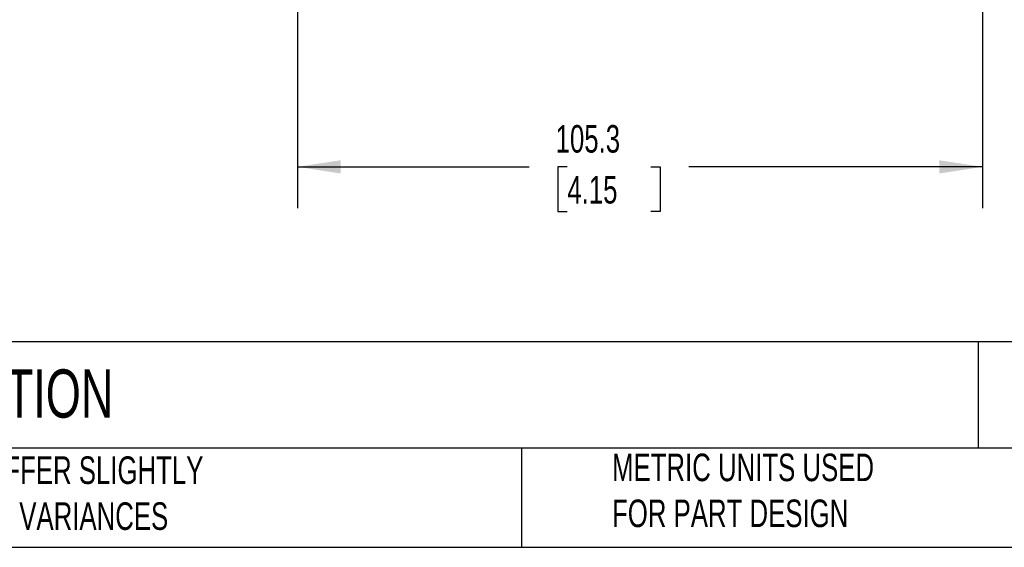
# Model space of a CAD drawing. Header units: millimetres. Extents: x 13 to 546, y 13 to 419.
# Tile 9 of 19: x 164 to 316, y 13 to 94. Entities that reach past the tile are written whole.
import ezdxf

# ---------------------------------------------------------------- set-up
doc = ezdxf.new("R2010")
doc.units = ezdxf.units.MM
doc.header["$LTSCALE"] = 2
doc.linetypes.add('SLD-Solid', pattern=[0])
doc.layers.add('DIMENSIONS', color=140, linetype='SLD-Solid', lineweight=25)
doc.layers.add('TEXT', color=140, linetype='SLD-Solid', lineweight=25)
doc.styles.add('SLDTEXTSTYLE0', font='TXT', dxfattribs={"width": 0.7})
doc.dimstyles.new('SLDDIMSTYLE1', dxfattribs={"dimtxt": 4.316016, "dimasz": 6.604, "dimexe": 0, "dimexo": 0.0625, "dimgap": 1.079004, "dimtad": 0, "dimtih": 1, "dimtoh": 1, "dimrnd": 1e-09, "dimzin": 12, "dimdsep": 46, "dimtxsty": 'SLDTEXTSTYLE0', "dimsah": 1, "dimcen": 0.09, "dimadec": 0, "dimazin": 3, "dimtfac": 1, "dimtofl": 0, "dimtmove": 0, "dimatfit": 3, "dimfxl": 0, "dimfrac": 2, "dimtolj": 1, "dimtzin": 12, "dimarcsym": 0})

# ---------------------------------------------------------------- blocks, each defined once
blk = doc.blocks.new('_D_5')
at = {"layer": 'DIMENSIONS'}
for p, q in [((206.86, 137.46), (206.86, 64.79)), ((312.16, 124.81), (312.16, 64.79)), ((206.86, 71.14), (242.48, 71.14)), ((248.33, 71.14), (246.88, 71.14)), ((246.88, 71.14), (246.88, 64.28)), ((261.15, 71.14), (262.6, 71.14)), ((262.6, 71.14), (262.6, 64.28)), ((312.16, 71.14), (267, 71.14)), ((246.88, 64.28), (248.33, 64.28)), ((262.6, 64.28), (261.15, 64.28))]:
    blk.add_line(p, q, dxfattribs=at)
for points in [[(206.86, 71.14), (213.46, 70.12), (213.46, 72.15)], [(312.16, 71.14), (305.55, 72.15), (305.55, 70.12)]]:
    blk.add_solid(points, dxfattribs=at)
at = {"layer": 'DIMENSIONS', "char_height": 4.233, "attachment_point": 1, "style": 'SLDTEXTSTYLE0'}
for s, insert in [('105.3', (246.53, 77.56)), ('4.15', (248.33, 69.74))]:
    blk.add_mtext(s, dxfattribs=dict(at, insert=insert))

msp = doc.modelspace()

# ---------------------------------------------------------------- linework, layer by layer
at = {"layer": 'TEXT'}
for p, q in [((546.1, 44.252), (12.7, 44.252)), ((311.518, 44.252), (311.518, 27.94)), ((546.1, 27.94), (12.7, 27.94)), ((241.293, 27.94), (241.293, 12.7)), ((12.7, 12.7), (546.1, 12.7))]:
    msp.add_line(p, q, dxfattribs=at)

# ---------------------------------------------------------------- texts
at = {"layer": 'TEXT', "attachment_point": 1, "style": 'SLDTEXTSTYLE0'}
for s, insert, char_height in [('COMEPI EMERGENCY STOP CONTROL STATION', (15.931, 40.022), 7.40833), ("PART DIMENSIONS MAY DIFFER SLIGHTLY ^JDUE TO MANUFACTURER'S VARIANCES", (110.239, 26.661), 4.23333), ('METRIC UNITS USED ^JFOR PART DESIGN', (255.209, 27.091), 4.23333)]:
    msp.add_mtext(s, dxfattribs=dict(at, insert=insert, char_height=char_height))

# ---------------------------------------------------------------- dimensions: what is measured, and where the dimension line sits
at = {"layer": 'DIMENSIONS'}
dim = msp.add_linear_dim(base=(312.159, 71.138), p1=(206.859, 139.996), p2=(312.159, 127.349), angle=0, dimstyle='SLDDIMSTYLE1', dxfattribs=at)
dim.commit()
dim.dimension.update_dxf_attribs({"geometry": '_D_5', "text_midpoint": (254.74, 71.138), "dimtype": 160})

doc.saveas('drawing.dxf')
